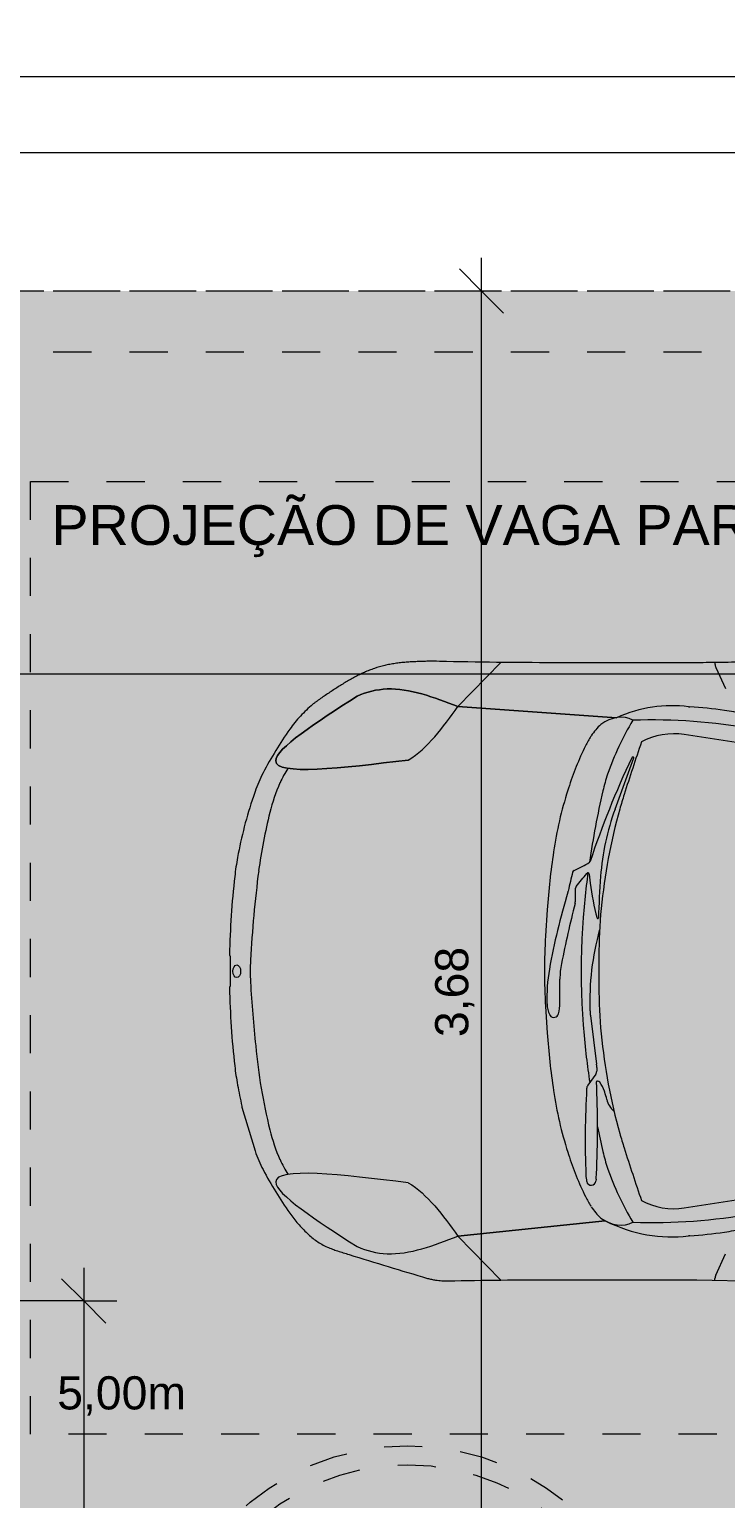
# Model space of a CAD drawing. Header units: metres. Extents: x -14.5 to 21.1, y -19.1 to 7.7.
# Tile 90 of 103: x 0.8 to 2.7, y -11.4 to -7.5. Entities that reach past the tile are written whole.
import ezdxf

# ---------------------------------------------------------------- set-up
doc = ezdxf.new("R2010")
doc.units = ezdxf.units.M
doc.linetypes.add('Projeção', pattern=[0.003969, 0.002381, -0.001587])
doc.linetypes.add('Traço ponto', pattern=[0.015875, 0.00635, -0.004763, 0, -0.004763])
for name, color, linetype, lineweight in [('A-ANNO-DIMS', 7, 'Continuous', 9), ('A-ANNO-DIMS-58', 7, 'Continuous', 9), ('A-DETL-GENF', 7, 'Continuous', 5), ('A-FLOR-OVHD', 7, 'Projeção', 5), ('G-ANNO-TEXT', 7, 'Continuous', 9)]:
    doc.layers.add(name, color=color, linetype=linetype, lineweight=lineweight)
doc.layers.add('A-DETL', color=7, linetype='Continuous', lineweight=5, true_color=0x00a600)
doc.styles.add('Arial', font='arial.ttf', dxfattribs={"height": 0.087})
doc.styles.add('Arial_1', font='arial.ttf', dxfattribs={"height": 0.1044})
doc.dimstyles.new('Com_linha__ref__contínua__-_Cor_Vermelha_Arial_1_5mm', dxfattribs={"dimscale": 0.3048, "dimtxt": 0.088763, "dimasz": 0.380577, "dimexe": 0.285433, "dimexo": 0.285433, "dimgap": 0.028543, "dimtad": 1, "dimrnd": 0.01, "dimzin": 0, "dimdsep": 46, "dimtxsty": 'Arial', "dimblk1": 'OBLIQUE', "dimblk2": 'OBLIQUE', "dimsah": 1, "dimcen": 0.09, "dimdle": 0.285433, "dimazin": 0, "dimtfac": 1, "dimtdec": 4, "dimtix": 1, "dimtmove": 0, "dimatfit": 3, "dimfxl": 1, "dimtvp": 1, "dimtolj": 1, "dimtzin": 0, "dimarcsym": 2})
doc.dimstyles.new('Com_linha__ref__contínua__-_Cor_Vermelha_Arial_1_5mm_1', dxfattribs={"dimscale": 0.3048, "dimtxt": 0.088763, "dimasz": 0.380577, "dimexe": 0.285433, "dimexo": 0.285433, "dimgap": 0.028543, "dimtad": 1, "dimrnd": 0.01, "dimzin": 0, "dimdsep": 46, "dimtxsty": 'Arial', "dimblk1": 'OBLIQUE', "dimblk2": 'OBLIQUE', "dimsah": 1, "dimcen": 0.09, "dimdle": 0.285433, "dimazin": 0, "dimtfac": 1, "dimtdec": 4, "dimtix": 1, "dimtmove": 2, "dimatfit": 3, "dimfxl": 1, "dimtvp": 1, "dimtolj": 1, "dimtzin": 0, "dimarcsym": 2})

# ---------------------------------------------------------------- blocks, each defined once
blk = doc.blocks.new('DIMBLOCK10-PLANTA DE COBERTURA')
at = {"layer": 'A-ANNO-DIMS-58', "color": 242, "true_color": 0xbd2b2e}
for p, q in [((0.2364, -7.8716), (0.2364, -7.7846)), ((6.0064, -7.8716), (6.0064, -7.7846)), ((0.2364, -7.8716), (0.2944, -7.8136)), ((6.0064, -7.8716), (6.0644, -7.8136)), ((0.2364, -7.8716), (0.1784, -7.9296)), ((0.2364, -7.8716), (6.0934, -7.8716)), ((0.2364, -7.8716), (0.2364, -8.148)), ((6.0064, -7.8716), (5.9484, -7.9296)), ((6.0064, -7.8716), (6.0064, -8.148))]:
    blk.add_line(p, q, dxfattribs=at)
at = {"layer": 'A-ANNO-DIMS-58', "color": 0, "insert": (3.004, -7.7499), "char_height": 0.087, "width": 0.281855, "attachment_point": 1, "line_spacing_factor": 0.941778, "style": 'Arial'}
blk.add_mtext('5,77', dxfattribs=at)
blk = doc.blocks.new('_Oblique')
at = {"color": 0, "linetype": 'ByBlock', "lineweight": -2}
blk.add_line((-0.5, -0.5), (0.5, 0.5), dxfattribs=at)
blk = doc.blocks.new('DIMBLOCK11-PLANTA DE COBERTURA')
at = {"layer": 'A-ANNO-DIMS-58', "color": 242, "true_color": 0xbd2b2e}
for p, q in [((-13.9936, -7.6716), (-13.9936, -7.5846)), ((6.0064, -7.6716), (6.0064, -7.5846)), ((-13.9936, -7.6716), (-13.9356, -7.6136)), ((6.0064, -7.6716), (6.0644, -7.6136)), ((-14.0806, -7.6716), (6.0064, -7.6716)), ((-13.9936, -7.6716), (-14.0516, -7.7296)), ((-13.9936, -7.6716), (-13.9936, -8.148)), ((6.0064, -7.6716), (5.9484, -7.7296)), ((6.0064, -7.6716), (6.0064, -8.148))]:
    blk.add_line(p, q, dxfattribs=at)
at = {"layer": 'A-ANNO-DIMS-58', "color": 0, "insert": (-3.5253, -7.5499), "char_height": 0.087, "width": 0.362151, "attachment_point": 1, "line_spacing_factor": 0.941778, "style": 'Arial'}
blk.add_mtext('20,00', dxfattribs=at)
blk = doc.blocks.new('DIMBLOCK17-PLANTA DE COBERTURA')
at = {"layer": 'A-ANNO-DIMS-58', "color": 242, "true_color": 0xbd2b2e}
for p, q in [((-0.6636, -12.2943), (-0.6636, -11.362)), ((1.8364, -12.2943), (1.8364, -12.002)), ((-0.6636, -12.2943), (-0.6056, -12.2363)), ((1.8364, -12.2943), (1.8944, -12.2363)), ((-0.7506, -12.2943), (1.8364, -12.2943)), ((-0.6636, -12.2943), (-0.7216, -12.3523)), ((-0.6636, -12.2943), (-0.6636, -12.3813)), ((1.8364, -12.2943), (1.7784, -12.3523)), ((1.8364, -12.2943), (1.8364, -12.3813))]:
    blk.add_line(p, q, dxfattribs=at)
at = {"layer": 'A-ANNO-DIMS-58', "color": 0, "insert": (0.519, -12.1727), "char_height": 0.087, "width": 0.281855, "attachment_point": 1, "line_spacing_factor": 0.941778, "style": 'Arial'}
blk.add_mtext('2,50', dxfattribs=at)
blk = doc.blocks.new('DIMBLOCK21-PLANTA DE COBERTURA')
at = {"layer": 'A-ANNO-DIMS-58', "color": 242, "true_color": 0xbd2b2e}
for p, q in [((2.0294, -11.915), (2.0294, -8.148)), ((2.0294, -8.235), (1.9714, -8.177)), ((2.0294, -8.235), (1.9424, -8.235)), ((2.0294, -8.235), (2.0874, -8.293)), ((2.0294, -8.235), (2.0344, -8.235)), ((2.0294, -11.915), (1.9714, -11.857)), ((2.0294, -11.915), (1.9234, -11.915)), ((2.0294, -11.915), (2.0874, -11.973)), ((2.0294, -11.915), (2.1164, -11.915))]:
    blk.add_line(p, q, dxfattribs=at)
at = {"layer": 'A-ANNO-DIMS-58', "color": 0, "insert": (1.9078, -10.1925), "char_height": 0.087, "width": 0.281855, "attachment_point": 1, "rotation": 90, "line_spacing_factor": 0.941778, "style": 'Arial'}
blk.add_mtext('3,68', dxfattribs=at)
blk = doc.blocks.new('DIMBLOCK41-PLANTA DE COBERTURA')
at = {"layer": 'A-ANNO-DIMS-58', "color": 242, "true_color": 0xbd2b2e}
for p, q in [((0.5064, -9.2395), (0.5064, -9.1525)), ((6.0064, -9.2395), (6.0064, -9.1525)), ((0.5064, -9.2395), (0.5644, -9.1815)), ((6.0064, -9.2395), (6.0644, -9.1815)), ((0.5064, -9.2395), (0.4484, -9.2975)), ((0.5064, -9.2395), (6.0934, -9.2395)), ((0.5064, -9.2395), (0.5064, -12.6662)), ((6.0064, -9.2395), (5.9484, -9.2975)), ((6.0064, -9.2395), (6.0064, -9.2445))]:
    blk.add_line(p, q, dxfattribs=at)
at = {"layer": 'A-ANNO-DIMS-58', "color": 0, "insert": (3.139, -9.1178), "char_height": 0.087, "width": 0.281855, "attachment_point": 1, "line_spacing_factor": 0.941778, "style": 'Arial'}
blk.add_mtext('5,50', dxfattribs=at)
blk = doc.blocks.new('DIMBLOCK52-PLANTA DE COBERTURA')
at = {"layer": 'A-ANNO-DIMS-58', "color": 242, "true_color": 0xbd2b2e}
for p, q in [((0.9862, -10.885), (0.9282, -10.827)), ((0.9862, -10.798), (0.9862, -18.322)), ((0.9862, -10.885), (-0.7366, -10.885)), ((0.9862, -10.885), (1.0442, -10.943)), ((0.9862, -10.885), (1.0732, -10.885)), ((0.9862, -18.235), (0.9282, -18.177)), ((0.9862, -18.235), (0.5933, -18.235)), ((0.9862, -18.235), (1.0442, -18.293)), ((0.9862, -18.235), (1.0732, -18.235))]:
    blk.add_line(p, q, dxfattribs=at)
at = {"layer": 'A-ANNO-DIMS-58', "color": 0, "insert": (0.8645, -14.6775), "char_height": 0.087, "width": 0.281855, "attachment_point": 1, "rotation": 90, "line_spacing_factor": 0.941778, "style": 'Arial'}
blk.add_mtext('7,35', dxfattribs=at)

msp = doc.modelspace()

# ---------------------------------------------------------------- hatches: boundary and pattern name
at = {"layer": 'A-DETL-GENF', "true_color": 0xd2e2c2}
h = msp.add_hatch(color=254, dxfattribs=at)
h.paths.add_polyline_path([(0.5264, -18.235), (6.0064, -18.235), (6.0064, -18.075), (5.7064, -18.075), (5.7064, -16.875), (6.0064, -16.875), (6.0064, -13.815), (1.4064, -13.815), (1.4064, -18.075), (0.5264, -18.075), (0.5264, -18.2315)])
h.paths.add_polyline_path([(0.5064, -12.615), (6.0064, -12.615), (6.0064, -8.235), (0.2364, -8.235), (0.2364, -12.615), (0.4964, -12.615)])
h.paths.add_polyline_path([(2.8659, -10.9868), (2.8443, -10.9819), (2.8235, -10.9763), (2.8043, -10.9695), (2.7876, -10.9607), (2.7743, -10.9494), (2.7648, -10.935), (2.759, -10.9179), (2.7558, -10.8955), (2.755, -10.8776), (2.7559, -10.849), (2.7568, -10.833), (2.5887, -10.8294), (2.2187, -10.8294), (2.0768, -10.8302), (1.9254, -10.832), (1.9046, -10.8294), (1.8985, -10.8283), (1.8879, -10.8257), (1.7683, -10.7899), (1.6519, -10.7537), (1.6384, -10.749), (1.6252, -10.7436), (1.5972, -10.728), (1.5727, -10.7077), (1.5484, -10.6823), (1.5267, -10.6548), (1.4896, -10.5987), (1.4566, -10.5404), (1.4451, -10.5163), (1.4355, -10.4915), (1.4007, -10.3737), (1.3897, -10.3184), (1.3855, -10.2935), (1.3823, -10.2685), (1.373, -10.1658), (1.3686, -10.0628), (1.3706, -10.0585), (1.3706, -9.9812), (1.3686, -9.9769), (1.373, -9.8738), (1.3823, -9.7711), (1.3855, -9.7461), (1.3897, -9.7213), (1.4074, -9.6405), (1.4355, -9.5482), (1.4451, -9.5233), (1.4566, -9.4992), (1.4896, -9.4409), (1.5267, -9.3849), (1.5546, -9.3503), (1.5867, -9.3194), (1.5984, -9.3108), (1.6471, -9.2778), (1.6968, -9.2482), (1.7485, -9.2253), (1.8032, -9.2122), (1.8604, -9.2074), (1.9188, -9.2068), (2.0688, -9.2094), (2.2187, -9.2102), (2.6601, -9.2097), (2.7567, -9.2068), (2.7555, -9.1842), (2.7549, -9.1621), (2.7558, -9.1411), (2.7589, -9.1218), (2.7647, -9.1047), (2.7742, -9.0903), (2.7876, -9.079), (2.8043, -9.0702), (2.8303, -9.0615), (2.8442, -9.0578), (2.8659, -9.0528), (2.8874, -9.0603), (2.8993, -9.0653), (2.902, -9.0683), (2.9027, -9.0702), (2.9027, -9.0746), (2.9007, -9.079), (2.8975, -9.0843), (2.8802, -9.1093), (2.8303, -9.2094), (3.2926, -9.1962), (3.755, -9.1901), (3.9077, -9.1919), (4.0603, -9.1988), (4.248, -9.2121), (4.5015, -9.1993), (4.6293, -9.1957), (4.757, -9.1981), (4.8204, -9.1966), (4.8839, -9.2004), (4.9525, -9.2105), (4.9581, -9.2118), (4.9902, -9.2218), (5.0162, -9.2197), (5.0423, -9.2204), (5.0788, -9.2259), (5.1139, -9.2367), (5.1422, -9.2576), (5.1671, -9.2824), (5.2079, -9.3272), (5.2424, -9.3769), (5.273, -9.4368), (5.297, -9.4973), (5.3164, -9.5661), (5.3307, -9.6344), (5.3449, -9.7236), (5.3571, -9.8384), (5.3611, -9.9629), (5.3611, -10.0859), (5.3571, -10.2013), (5.3449, -10.3161), (5.342, -10.3363), (5.3307, -10.4052), (5.3149, -10.4798), (5.297, -10.5423), (5.2702, -10.6093), (5.2424, -10.6628), (5.2079, -10.7124), (5.1671, -10.7573), (5.146, -10.7787), (5.1223, -10.7974), (5.1137, -10.8025), (5.1044, -10.8064), (5.0738, -10.8148), (5.0423, -10.8193), (5.0131, -10.8197), (4.9902, -10.8179), (4.9707, -10.8246), (4.9507, -10.8295), (4.8999, -10.8375), (4.8485, -10.8416), (4.6751, -10.8443), (4.5015, -10.8403), (4.248, -10.8275), (4.0603, -10.8408), (3.9077, -10.8478), (3.755, -10.8495), (3.2926, -10.8434), (2.8303, -10.8303), (2.8702, -10.9132), (2.8874, -10.9415), (2.8992, -10.9577), (2.9029, -10.9655), (2.9023, -10.9706), (2.9008, -10.973), (2.8975, -10.9754), (2.8802, -10.9821)])
msp.add_hatch(color=254, dxfattribs=at).paths.add_polyline_path([(2.8659, -10.9868), (2.8874, -10.9793), (2.8993, -10.9744), (2.902, -10.9713), (2.9027, -10.9695), (2.9027, -10.965), (2.9008, -10.9607), (2.8992, -10.9577), (2.8802, -10.9304), (2.8702, -10.9132), (2.8612, -10.8955), (2.8303, -10.8303), (3.2926, -10.8434), (3.755, -10.8495), (3.9077, -10.8478), (4.0603, -10.8408), (4.248, -10.8275), (4.5015, -10.8403), (4.6751, -10.8443), (4.8485, -10.8416), (4.8999, -10.8375), (4.9507, -10.8295), (4.9707, -10.8246), (4.9902, -10.8179), (5.0162, -10.82), (5.0423, -10.8193), (5.0738, -10.8148), (5.1044, -10.8064), (5.1178, -10.8001), (5.1223, -10.7974), (5.146, -10.7787), (5.1671, -10.7573), (5.2079, -10.7124), (5.2424, -10.6628), (5.273, -10.6028), (5.297, -10.5423), (5.3164, -10.4736), (5.3307, -10.4052), (5.3449, -10.3161), (5.3571, -10.2013), (5.3611, -10.0859), (5.3611, -9.9538), (5.3571, -9.8384), (5.3449, -9.7236), (5.342, -9.7033), (5.3307, -9.6344), (5.3149, -9.5599), (5.297, -9.4973), (5.27, -9.43), (5.2424, -9.3769), (5.2079, -9.3272), (5.1671, -9.2824), (5.1422, -9.2576), (5.1139, -9.2367), (5.0788, -9.2259), (5.0423, -9.2204), (5.0162, -9.2197), (4.9902, -9.2218), (4.9525, -9.2105), (4.9468, -9.2094), (4.8839, -9.2004), (4.8204, -9.1966), (4.757, -9.1981), (4.6293, -9.1957), (4.5015, -9.1993), (4.248, -9.2121), (4.0603, -9.1988), (3.9077, -9.1919), (3.755, -9.1901), (3.2926, -9.1962), (2.8303, -9.2094), (2.8802, -9.1093), (2.8874, -9.0981), (2.8992, -9.082), (2.9029, -9.0742), (2.9023, -9.069), (2.9008, -9.0667), (2.8975, -9.0643), (2.8802, -9.0576), (2.8659, -9.0528), (2.8303, -9.0615), (2.8234, -9.0633), (2.8043, -9.0702), (2.7876, -9.079), (2.7742, -9.0903), (2.7647, -9.1047), (2.7589, -9.1218), (2.7558, -9.1411), (2.7549, -9.1621), (2.7555, -9.1842), (2.7567, -9.2068), (2.6601, -9.2097), (2.5939, -9.2102), (2.2187, -9.2102), (2.0688, -9.2094), (1.9188, -9.2068), (1.8518, -9.2081), (1.8032, -9.2122), (1.7485, -9.2253), (1.6968, -9.2482), (1.6471, -9.2778), (1.5867, -9.3194), (1.5546, -9.3503), (1.5267, -9.3849), (1.4896, -9.4409), (1.4566, -9.4992), (1.4451, -9.5233), (1.4311, -9.5611), (1.4074, -9.6405), (1.3897, -9.7213), (1.3855, -9.7461), (1.3823, -9.7711), (1.373, -9.8738), (1.3688, -9.9773), (1.3706, -9.9812), (1.3706, -10.0585), (1.3686, -10.0628), (1.373, -10.1658), (1.3823, -10.2685), (1.3855, -10.2935), (1.3951, -10.346), (1.4013, -10.3761), (1.4355, -10.4915), (1.4451, -10.5163), (1.4566, -10.5404), (1.4896, -10.5987), (1.5267, -10.6548), (1.5484, -10.6823), (1.5727, -10.7077), (1.5972, -10.728), (1.6252, -10.7436), (1.6384, -10.749), (1.667, -10.7585), (1.7848, -10.795), (1.8985, -10.8283), (1.9091, -10.8302), (1.9254, -10.832), (1.9419, -10.8324), (2.0803, -10.8301), (2.2187, -10.8294), (2.6057, -10.8297), (2.7568, -10.833), (2.7556, -10.8556), (2.755, -10.8776), (2.7559, -10.8986), (2.759, -10.9179), (2.7648, -10.935), (2.7743, -10.9494), (2.7876, -10.9607), (2.8043, -10.9695), (2.8235, -10.9763), (2.8612, -10.9858)])

# ---------------------------------------------------------------- linework, layer by layer
at = {"layer": 'A-DETL', "color": 7, "linetype": 'Traço ponto'}
for p, q in [((6.4814, -8.235), (-13.9936, -8.235)), ((6.0064, -8.235), (0.2364, -8.235))]:
    msp.add_line(p, q, dxfattribs=at)
at = {"layer": 'A-DETL', "color": 8, "linetype": 'Projeção', "true_color": 0x808080}
for p, q in [((0.8464, -8.735), (5.8464, -8.735)), ((0.8464, -11.235), (0.8464, -8.735)), ((5.8464, -11.235), (0.8464, -11.235))]:
    msp.add_line(p, q, dxfattribs=at)
at = {"layer": 'A-DETL', "color": 8, "true_color": 0x808080}
for p, q in [((1.9677, -9.3254), (2.0803, -9.2095)), ((2.5939, -9.2102), (2.2187, -9.2102)), ((2.6416, -9.2099), (2.6416, -9.2135)), ((2.6436, -9.2224), (2.6695, -9.2781)), ((2.383, -9.3545), (1.9677, -9.3254)), ((1.9677, -9.3254), (2.383, -9.3545)), ((2.5723, -9.3256), (2.5755, -9.3258)), ((3.0944, -9.4808), (2.5611, -9.3989)), ((2.3797, -9.5944), (2.4292, -9.4602)), ((1.4355, -9.5482), (1.4311, -9.5611)), ((2.2574, -9.5393), (2.2556, -9.5451)), ((2.3121, -9.7647), (2.3147, -9.7884)), ((2.2762, -9.8293), (2.2762, -9.8019)), ((2.2019, -9.8583), (2.1974, -9.9272)), ((1.3686, -9.9769), (1.3706, -9.9812)), ((1.3706, -9.9812), (1.3706, -10.0585)), ((2.3373, -9.981), (2.3373, -10.0587)), ((1.3706, -10.0585), (1.3686, -10.0628)), ((2.235, -10.103), (2.235, -10.0409)), ((2.1974, -10.1124), (2.2019, -10.1814)), ((2.315, -10.1361), (2.331, -10.2633)), ((2.3289, -10.2898), (2.3082, -10.3192)), ((2.3315, -10.2721), (2.3315, -10.2817)), ((2.3525, -10.337), (2.3517, -10.3346)), ((1.4007, -10.3737), (1.4013, -10.3761)), ((1.4013, -10.3761), (1.4355, -10.4915)), ((2.2556, -10.4946), (2.2574, -10.5004)), ((2.5611, -10.6408), (3.0944, -10.5588)), ((2.33, -10.5653), (2.3296, -10.5703)), ((1.9677, -10.715), (2.3541, -10.675)), ((2.3541, -10.675), (1.9677, -10.715)), ((2.3541, -10.675), (1.9677, -10.715)), ((2.0803, -10.8301), (1.9677, -10.715)), ((1.9677, -10.715), (2.0803, -10.8301)), ((2.5755, -10.7138), (2.5723, -10.714)), ((2.5755, -10.7138), (2.5723, -10.714)), ((2.6436, -10.8172), (2.6695, -10.7615)), ((2.2187, -10.8294), (2.5939, -10.8294)), ((2.5939, -10.8294), (2.7568, -10.833)), ((2.6416, -10.8297), (2.6416, -10.8261))]:
    msp.add_line(p, q, dxfattribs=at)
at = {"layer": 'A-DETL', "color": 8, "linetype": 'Projeção', "true_color": 0x808080}
for radius in [0.65, 0.6]:
    msp.add_circle((1.8364, -11.915), radius, dxfattribs=at)
at = {"layer": 'A-DETL', "color": 8, "true_color": 0x808080}
msp.add_arc((4.7715, -0.9406), 10.2971, 252.36474, 252.54082, dxfattribs=at)
for centre, major_axis, ratio, start_param, end_param in [((2.6635, -9.2135), (0.0219, 0), 0.978, 3.141593, 3.569153), ((2.4569, -11.111), (0.09, 1.7876), 0.434923, 6.25055, 6.493035), ((2.5065, -10.3931), (1.0934, 0), 0.978, 1.423573, 1.507693), ((2.38, -9.4114), (0.0617, 0.0342), 0.758303, 0.414707, 1.764069), ((3.1112, -9.7513), (0.7928, 0), 0.978, 2.614488, 2.815474), ((3.1112, -9.7513), (0.7928, 0), 0.978, 2.614488, 2.815474), ((2.3519, -11.6311), (0.362, 2.2518), 0.807608, 6.267545, 6.43967), ((2.5864, -9.8661), (0.5487, 0), 0.978, 1.333562, 1.423573), ((2.5326, -9.5375), (0.2561, 0), 0.978, 2.575525, 2.690853), ((2.4484, -9.4835), (0.1554, 0), 0.978, 2.318645, 2.575524), ((2.5142, -9.4621), (0.1083, 0.0185), 0.578446, 1.026697, 2.114896), ((3.0281, -9.772), (0.8065, 0), 0.978, 2.690853, 2.842043), ((12.2696, -12.5891), (10.3421, 0), 0.978, 2.822703, 2.837044), ((4.7153, -10.4958), (2.5249, 0), 0.978, 2.708682, 2.827037), ((2.4267, -9.4613), (0.00366, 0), 0.978, 1.570796, 2.708682), ((2.4274, -9.4596), (0.00183, 0), 0.978, 5.93747, 7.853982), ((1.7362, -9.6245), (0.2561, 0), 0.978, 2.563132, 2.734886), ((2.7761, -9.6404), (0.439, 0), 0.978, 2.815474, 2.921261), ((2.7761, -9.6404), (0.439, 0), 0.978, 2.815474, 2.921261), ((1.9587, -9.7182), (0.4984, 0), 0.978, 2.734886, 2.903883), ((3.3042, -9.8618), (1.0975, 0), 0.978, 2.842043, 2.996505), ((4.8278, -10.0898), (2.5416, 0), 0.978, 2.921261, 2.99791), ((4.8278, -10.0898), (2.5416, 0), 0.978, 2.921261, 2.99791), ((3.4535, -9.8789), (1.1007, 0), 0.978, 2.837044, 2.873926), ((3.0117, -9.8171), (0.6717, 0), 0.978, 2.795878, 3.070992), ((3.8924, -9.9966), (1.5558, 0), 0.978, 2.873926, 3.048638), ((2.9652, -9.9567), (1.534, 0), 0.978, 2.903883, 3.007352), ((4.1399, -9.9812), (1.942, 0), 0.978, 2.996505, 3.07684), ((2.1879, -9.5569), (0.2197, 0), 0.978, 5.108631, 5.317642), ((2.3108, -9.7307), (0.00366, 0), 0.978, 5.317642, 5.968629), ((4.6791, -10.1605), (1.0734, 3.0965), 0.994249, 1.778866, 1.850904), ((3.4416, -10.0443), (1.2087, 0), 0.978, 2.898667, 2.941476), ((2.2755, -9.7617), (0.00732, 0), 0.978, 1.967038, 2.898667), ((1.6939, -9.3209), (0.7605, 0), 0.978, 5.587986, 5.646678), ((4.8278, -10.0898), (2.5416, 0), 0.978, 3.009133, 3.022544), ((2.3084, -9.7651), (0.00366, 0), 0.978, 0.108338, 2.505086), ((2.9137, -9.7247), (0.6025, 0), 0.978, 3.249931, 3.409084), ((4.897, -9.9475), (2.5618, 0), 0.978, 3.070992, 3.114688), ((3.9341, -10.3069), (1.7524, 0), 0.978, 2.849026, 2.969881), ((2.2212, -9.8023), (0.0366, 0), 0.978, 5.990619, 6.083068), ((2.2213, -9.8293), (0.0549, 0), 0.978, 6.043144, 6.283185), ((2.2835, -9.8019), (0.00732, 0), 0.978, 2.446394, 3.141593), ((4.2294, -10.0198), (1.9389, 0), 0.978, 3.022544, 3.260641), ((5.7944, -10.6846), (3.6236, 0), 0.978, 2.901551, 2.947028), ((3.721, -9.981), (1.3837, 0), 0.978, 3.048638, 3.141593), ((2.3343, -9.88), (0.00183, 0), 0.978, 3.409084, 6.25628), ((3.6576, -10.0198), (1.4633, 0), 0.978, 3.07684, 3.206345), ((3.0371, -10.0979), (0.7237, 0), 0.978, 2.874194, 3.17827), ((1.9715, -10.0198), (0.5487, 0), 0.978, 3.087695, 3.194665), ((2.6548, -10.0899), (0.454, 0), 0.978, 2.969881, 3.177502), ((2.4545, -10.0409), (0.2195, 0), 0.978, 2.947028, 3.141593), ((4.6791, -9.8792), (3.2601, 0), 0.978, 3.194665, 3.247409), ((3.721, -10.0587), (1.3837, 0), 0.978, 3.141593, 3.234547), ((2.2743, -10.1032), (0.0732, 0), 0.978, 3.177502, 3.589975), ((2.2182, -10.1296), (0.011, 0), 0.978, 3.589975, 3.749389), ((2.2193, -10.1289), (0.0123, 0), 0.978, 3.749389, 6.033421), ((2.1179, -10.103), (0.1171, 0), 0.978, 6.03342, 6.283185), ((2.4602, -10.1186), (0.1463, 0), 0.978, 3.17827, 3.264159), ((2.9652, -10.0829), (-1.5338, 0.0331), 0.979885, 0.110599, 0.259189), ((4.1399, -10.0585), (1.942, 0), 0.978, 3.206345, 3.286681), ((3.8924, -10.0431), (1.5558, 0), 0.978, 3.234547, 3.409259), ((4.8278, -9.9498), (2.5416, 0), 0.978, 3.260641, 3.287785), ((2.3169, -10.2817), (0.0146, 0), 0.978, 5.680494, 6.283185), ((2.2584, -10.2721), (0.0732, 0), 0.978, 0, 0.122566), ((4.8029, -10.4623), (2.5016, 0), 0.978, 3.086825, 3.17909), ((2.3233, -10.3293), (0.0183, 0), 0.978, 2.538901, 3.086825), ((2.3325, -10.31), (0.00183, 0), 0.978, 1.570796, 3.189703), ((-0.26, -10.4321), (2.5937, 0), 0.978, 6.235958, 6.331296), ((2.3339, -10.3153), (0.00732, 0), 0.978, 0.605874, 1.570796), ((2.2653, -10.3618), (0.0907, 0), 0.978, 0.311343, 0.605874), ((3.3042, -10.1779), (1.0975, 0), 0.978, 3.286681, 3.441142), ((2.1087, -10.4137), (0.2561, 0), 0.978, 0.231299, 0.311343), ((2.4167, -10.3428), (0.0604, 0), 0.978, 3.372891, 3.991492), ((1.9587, -10.3214), (0.4984, 0), 0.978, 3.379139, 3.548299), ((4.8278, -9.9498), (2.5416, 0), 0.978, 3.335154, 3.361924), ((3.4535, -10.1608), (1.1007, 0), 0.978, 3.409259, 3.446141), ((12.2696, -7.4506), (10.3421, 0), 0.978, 3.446141, 3.460483), ((1.7362, -10.4152), (0.2561, 0), 0.978, 3.548299, 3.723359), ((3.0281, -10.2676), (0.8065, 0), 0.978, 3.441142, 3.592333), ((2.7761, -10.3992), (0.439, 0), 0.978, 3.361924, 3.467711), ((2.4127, -10.55), (0.1097, 0), 0.978, 3.17909, 3.340061), ((1.7827, -10.5265), (0.5487, 0), 0.978, 6.210738, 6.235958), ((3.1112, -10.2884), (0.7928, 0), 0.978, 3.467711, 3.668698), ((2.3173, -10.5694), (0.0123, 0), 0.978, 3.340065, 6.210738), ((2.5326, -10.5021), (0.2561, 0), 0.978, 3.592333, 3.707661), ((2.5326, -10.5021), (0.2561, 0), 0.978, 3.592333, 3.707661), ((2.4484, -10.5562), (0.1554, 0), 0.978, 3.707661, 3.964541), ((2.4484, -10.5562), (0.1554, 0), 0.978, 3.707661, 3.964541), ((2.4484, -10.5562), (0.1554, 0), 0.978, 3.707661, 3.964541), ((2.5142, -10.5776), (-0.1083, 0.0185), 0.578446, 1.026697, 2.114896), ((2.38, -10.6282), (-0.0617, 0.0342), 0.758303, 1.377524, 2.726885), ((2.38, -10.6282), (-0.0617, 0.0342), 0.758303, 1.377524, 2.726885), ((2.4569, -8.9287), (-0.0875, 1.7878), 0.44468, 2.903006, 3.176686), ((2.4569, -8.9287), (-0.0875, 1.7878), 0.44468, 2.903006, 3.176686), ((2.4569, -8.9287), (-0.0875, 1.7878), 0.44468, 2.903006, 3.176686), ((2.3519, -8.4086), (-0.362, 2.2518), 0.807608, 2.985108, 3.157233), ((2.5065, -9.6466), (1.0934, 0), 0.978, 4.775493, 4.859612), ((2.5065, -9.6466), (1.0934, 0), 0.978, 4.775493, 4.859612), ((2.5864, -10.1735), (0.5487, 0), 0.978, 4.859612, 4.949623), ((2.5864, -10.1735), (0.5487, 0), 0.978, 4.859612, 4.949623), ((2.6635, -10.8261), (0.0219, 0), 0.978, 2.714032, 3.141593)]:
    msp.add_ellipse(centre, major_axis=major_axis, ratio=ratio, start_param=start_param, end_param=end_param, dxfattribs=at)
msp.add_ellipse((1.3876, -10.0198), major_axis=(0, 0.0167), ratio=0.606888, dxfattribs=at)
for points, knots in [([(1.9188, -9.2068), (1.909, -9.2065), (1.8943, -9.2064), (1.8748, -9.2068), (1.8604, -9.2074), (1.8459, -9.2081), (1.8315, -9.209), (1.8172, -9.2102), (1.8032, -9.2121), (1.7892, -9.2146), (1.7709, -9.2185), (1.7529, -9.2236), (1.7353, -9.2301), (1.7223, -9.2356), (1.7095, -9.2417), (1.6967, -9.2481), (1.6841, -9.2549), (1.6717, -9.2623), (1.6594, -9.27), (1.647, -9.2778), (1.6348, -9.2857), (1.6185, -9.2966), (1.6064, -9.305), (1.5984, -9.3108)], [0, 0, 0, 0, 0.083333, 0.125, 0.166667, 0.208333, 0.25, 0.291667, 0.333333, 0.375, 0.416667, 0.5, 0.541667, 0.583333, 0.625, 0.666667, 0.708333, 0.75, 0.791667, 0.833333, 0.875, 0.916667, 1, 1, 1, 1]), ([(1.7031, -9.2979), (1.7286, -9.287), (1.8117, -9.2657), (1.9043, -9.3011), (1.9677, -9.3254)], [259.640941, 259.640941, 259.640941, 259.640941, 347.724581, 539.156844, 539.156844, 539.156844, 539.156844]), ([(1.9677, -9.3254), (1.9043, -9.3011), (1.8117, -9.2657), (1.7286, -9.287), (1.7031, -9.2979)], [259.640941, 259.640941, 259.640941, 259.640941, 451.073204, 539.156844, 539.156844, 539.156844, 539.156844]), ([(1.8374, -9.4656), (1.6635, -9.4867), (1.3534, -9.5242), (1.5963, -9.367), (1.7031, -9.2979)], [0, 0, 0, 0, 0.3477246, 0.620375, 0.620375, 0.620375, 0.620375]), ([(1.7031, -9.2979), (1.5963, -9.367), (1.3534, -9.5242), (1.6635, -9.4867), (1.8374, -9.4656)], [0, 0, 0, 0, 0.2726504, 0.620375, 0.620375, 0.620375, 0.620375]), ([(1.8374, -10.5748), (1.6635, -10.5537), (1.3534, -10.5162), (1.5963, -10.6734), (1.7031, -10.7425)], [0, 0, 0, 0, 0.3477246, 0.620375, 0.620375, 0.620375, 0.620375]), ([(1.7031, -10.7425), (1.7286, -10.7534), (1.8117, -10.7747), (1.9043, -10.7393), (1.9677, -10.715)], [259.640941, 259.640941, 259.640941, 259.640941, 347.724581, 539.156844, 539.156844, 539.156844, 539.156844])]:
    msp.add_open_spline(points, degree=3, knots=knots, dxfattribs=at)
for points in [[(2.2187, -9.2102), (2.1687, -9.2102), (2.0688, -9.2097), (1.9688, -9.2079), (1.9188, -9.2068)], [(2.7263, -9.2079), (2.7042, -9.2087), (2.6601, -9.2099), (2.616, -9.2102), (2.5939, -9.2102)], [(1.5867, -9.3194), (1.5753, -9.3291), (1.5539, -9.3497), (1.5353, -9.3728), (1.5267, -9.3849)], [(1.5984, -9.3108), (1.5964, -9.3122), (1.5924, -9.3149), (1.5886, -9.3179), (1.5867, -9.3194)], [(1.8374, -9.4656), (1.888, -9.4353), (1.9279, -9.3804), (1.9677, -9.3254)], [(1.5267, -9.3849), (1.5136, -9.4032), (1.489, -9.4405), (1.4669, -9.4794), (1.4566, -9.4992)], [(1.4566, -9.4992), (1.4524, -9.5071), (1.4448, -9.5232), (1.4384, -9.5398), (1.4355, -9.5482)], [(1.4311, -9.5611), (1.4222, -9.5873), (1.4063, -9.6403), (1.3946, -9.6942), (1.3897, -9.7213)], [(1.3897, -9.7213), (1.3882, -9.7296), (1.3854, -9.7461), (1.3832, -9.7628), (1.3823, -9.7711)], [(1.3823, -9.7711), (1.3784, -9.8053), (1.3722, -9.8738), (1.3693, -9.9425), (1.3686, -9.9769)], [(1.3686, -10.0628), (1.3693, -10.0972), (1.3722, -10.1659), (1.3784, -10.2344), (1.3823, -10.2685)], [(1.3823, -10.2685), (1.3832, -10.2769), (1.3854, -10.2935), (1.3882, -10.3101), (1.3897, -10.3184)], [(1.3897, -10.3184), (1.3915, -10.3276), (1.395, -10.346), (1.3988, -10.3645), (1.4007, -10.3737)], [(1.4355, -10.4915), (1.4384, -10.4999), (1.4448, -10.5164), (1.4524, -10.5325), (1.4566, -10.5404)], [(1.4566, -10.5404), (1.4669, -10.5602), (1.489, -10.5991), (1.5136, -10.6365), (1.5267, -10.6548)], [(1.8374, -10.5748), (1.888, -10.6051), (1.9279, -10.66), (1.9677, -10.715)], [(1.5267, -10.6548), (1.5335, -10.6643), (1.5479, -10.6827), (1.5642, -10.6996), (1.5727, -10.7077)], [(1.5727, -10.7077), (1.5803, -10.7153), (1.5966, -10.7288), (1.6153, -10.7392), (1.6252, -10.7436)], [(1.6252, -10.7436), (1.6295, -10.7455), (1.6383, -10.7491), (1.6474, -10.7523), (1.6519, -10.7537)], [(1.6821, -10.7633), (1.7163, -10.774), (1.7848, -10.7952), (1.8535, -10.8156), (1.8879, -10.8257)], [(1.8879, -10.8257), (1.8914, -10.8267), (1.8984, -10.8284), (1.9055, -10.8297), (1.9091, -10.8302)], [(1.9091, -10.8302), (1.9146, -10.831), (1.9254, -10.8323), (1.9364, -10.8325), (1.9419, -10.8324)], [(1.9419, -10.8324), (1.988, -10.8314), (2.0803, -10.8299), (2.1726, -10.8294), (2.2187, -10.8294)]]:
    msp.add_open_spline(points, degree=3, dxfattribs=at)
at = {"layer": 'A-FLOR-OVHD'}
msp.add_line((6.0064, -8.395), (-13.8336, -8.395), dxfattribs=at)

# ---------------------------------------------------------------- texts
at = {"layer": 'G-ANNO-TEXT', "attachment_point": 1}
for s, insert, char_height, width, style in [('PROJEÇÃO DE VAGA PARA VEÍCULO', (0.9017, -8.7968), 0.1044, 3.101408, 'Arial_1'), ('5,00m', (0.9167, -11.0827), 0.087, 0.418481, 'Arial')]:
    msp.add_mtext(s, dxfattribs=dict(at, insert=insert, char_height=char_height, width=width, style=style))

# ---------------------------------------------------------------- dimensions: what is measured, and where the dimension line sits
at = {"layer": 'A-ANNO-DIMS', "color": 242, "true_color": 0xbd2b2e}
for base, p1, p2, override, picture, middle in [((6.0064, -7.6716), (-13.9936, -8.235), (6.0064, -8.235), {"dimpost": '<>', "dimfxl": 20}, 'DIMBLOCK11-PLANTA DE COBERTURA', (-3.3442, -7.6079)), ((1.8364, -12.2943), (-0.6636, -11.275), (1.8364, -11.915), {"dimpost": '<>', "dimfxl": 2.58062}, 'DIMBLOCK17-PLANTA DE COBERTURA', (0.6599, -12.2307))]:
    dim = msp.add_linear_dim(base=base, p1=p1, p2=p2, dimstyle='Com_linha__ref__contínua__-_Cor_Vermelha_Arial_1_5mm_1', override=override, dxfattribs=at)
    dim.commit()
    dim.dimension.update_dxf_attribs({"geometry": picture, "text_midpoint": middle, "dimtype": 160})
for base, p1, p2, override, picture, middle in [((6.0064, -7.8716), (0.2364, -8.235), (6.0064, -8.235), {"dimpost": '<>', "dimfxl": 5.77}, 'DIMBLOCK10-PLANTA DE COBERTURA', (3.1214, -7.8186)), ((6.0064, -9.2395), (0.5064, -12.7532), (6.0064, -9.1575), {"dimpost": '<>', "dimfxl": 6.57111}, 'DIMBLOCK41-PLANTA DE COBERTURA', (3.2564, -9.1864))]:
    dim = msp.add_linear_dim(base=base, p1=p1, p2=p2, dimstyle='Com_linha__ref__contínua__-_Cor_Vermelha_Arial_1_5mm', override=override, dxfattribs=at)
    dim.commit()
    dim.dimension.update_dxf_attribs({"geometry": picture, "text_midpoint": middle})
for base, p1, p2, override, picture, middle in [((2.0294, -8.235), (1.8364, -11.915), (1.9474, -8.235), {"dimpost": '<>', "dimfxl": 3.681674}, 'DIMBLOCK21-PLANTA DE COBERTURA', (1.9763, -10.075)), ((0.9862, -18.235), (-0.8236, -10.885), (0.5063, -18.235), {"dimpost": '<>', "dimfxl": 7.469346}, 'DIMBLOCK52-PLANTA DE COBERTURA', (0.933, -14.56))]:
    dim = msp.add_linear_dim(base=base, p1=p1, p2=p2, angle=90, dimstyle='Com_linha__ref__contínua__-_Cor_Vermelha_Arial_1_5mm', override=override, dxfattribs=at)
    dim.commit()
    dim.dimension.update_dxf_attribs({"geometry": picture, "text_midpoint": middle})

doc.saveas('drawing.dxf')
